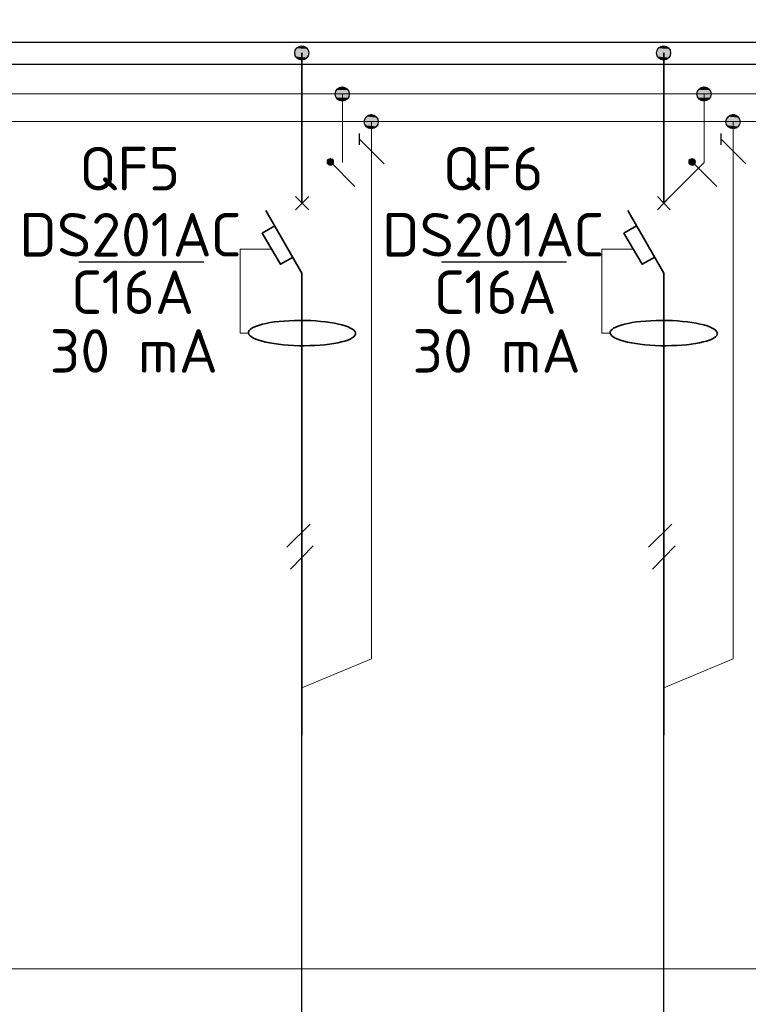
# Model space of a CAD drawing. Header units: millimetres. Extents: x 1114507 to 93926427, y 174473 to 817039.
# Tile 31 of 256: x 1346071 to 1350959, y 772267 to 778872. Entities that reach past the tile are written whole.
import ezdxf

# ---------------------------------------------------------------- set-up
doc = ezdxf.new("R2010")
doc.units = ezdxf.units.MM
doc.layers.add('PDF4_Geometry', color=7, linetype='Continuous')
doc.layers.add('PDF4_Text', color=7, linetype='Continuous')
doc.layers.add('PDF4_Solid Fills', color=7, linetype='Continuous', true_color=0xdd0000)
doc.styles.add('ISOCPEUR 1', font='isocpeur.TTF')
doc.styles.add('PDF ISOCPEUR', font='isocpeur.TTF')

msp = doc.modelspace()

# ---------------------------------------------------------------- linework, layer by layer
at = {"layer": 'PDF4_Geometry', "lineweight": 25}
for p, q in [((1347587.7, 778718.7, 0), (1336266.7, 778718.7, 0)), ((1361631.1, 778718.7, 0), (1347587.7, 778718.7, 0)), ((1336266.7, 778574.7, 0), (1347587.7, 778574.7, 0)), ((1347587.7, 778574.7, 0), (1361631.1, 778574.7, 0))]:
    msp.add_line(p, q, dxfattribs=at)
at = {"layer": 'PDF4_Geometry', "lineweight": 18, "elevation": 0}
msp.add_lwpolyline([(1372854.6, 783538.5), (1372854.6, 772505.5), (1335313.7, 772505.5), (1335313.7, 783538.5)], close=True, dxfattribs=at)
at = {"layer": 'PDF4_Geometry', "lineweight": 35, "elevation": 0}
for points in [[(1347964.7, 777642.9), (1347964.7, 778650.9)], [(1350391.5, 777642.9), (1350391.5, 778650.9)], [(1347922.3, 777596.3), (1348011.3, 777685.3)], [(1348011.3, 777596.3), (1347922.3, 777685.3)], [(1350349.2, 777596.3), (1350433.9, 777685.3)], [(1350433.9, 777596.3), (1350349.2, 777685.3)], [(1347964.7, 777172.8), (1347723.3, 777592.1)], [(1350391.5, 777172.8), (1350150.1, 777592.1)], [(1347782.5, 777490.4), (1347697.8, 777439.6), (1347820.7, 777232.1), (1347905.4, 777278.7)], [(1350209.4, 777490.4), (1350124.7, 777439.6), (1350247.5, 777232.1), (1350332.2, 777278.7)], [(1347964.7, 774072.5), (1347964.7, 777172.8)], [(1350391.5, 774072.5), (1350391.5, 777172.8)]]:
    msp.add_lwpolyline(points, dxfattribs=at)
at = {"layer": 'PDF4_Geometry', "lineweight": 9, "elevation": 0}
for points in [[(1361631.1, 778375.6), (1347587.7, 778375.6), (1336266.7, 778375.6)], [(1348235.7, 778375.6), (1348235.7, 777914)], [(1350662.6, 778375.6), (1350662.6, 777914), (1350391.5, 777642.9)], [(1361631.1, 778189.3), (1336266.7, 778189.3)], [(1348430.6, 778189.3), (1348430.6, 774585), (1347964.7, 774390.2)], [(1350857.4, 778189.3), (1350857.4, 774585), (1350391.5, 774390.2)]]:
    msp.add_lwpolyline(points, dxfattribs=at)
at = {"layer": 'PDF4_Geometry', "lineweight": 25, "elevation": 0}
for points in [[(1348350.1, 778032.6), (1348350.1, 778108.8)], [(1350776.9, 778032.6), (1350776.9, 778108.8)], [(1348515.3, 777905.5), (1348350.1, 778070.7)], [(1350942.1, 777905.5), (1350776.9, 778070.7)], [(1348320.4, 777753), (1348155.3, 777918.2)], [(1350747.3, 777753), (1350582.1, 777918.2)], [(1347305.7, 777244.8), (1346467.1, 777244.8)], [(1349739.1, 777244.8), (1348900.5, 777244.8)], [(1347863, 775334.7), (1348019.7, 775487.1), (1347863, 775334.7), (1348019.7, 775487.1)], [(1350289.9, 775334.7), (1350446.6, 775487.1), (1350289.9, 775334.7), (1350446.6, 775487.1)], [(1347888.4, 775186.4), (1348040.9, 775343.1)], [(1350315.3, 775186.4), (1350467.7, 775343.1)]]:
    msp.add_lwpolyline(points, dxfattribs=at)
for points in [[(1348155.3, 777939.4), (1348142.6, 777935.2), (1348134.1, 777926.7), (1348134.1, 777909.7), (1348142.6, 777901.3), (1348155.3, 777897), (1348168, 777901.3), (1348176.4, 777909.7), (1348176.4, 777926.7), (1348168, 777935.2)], [(1350582.1, 777939.4), (1350569.4, 777935.2), (1350560.9, 777926.7), (1350560.9, 777909.7), (1350569.4, 777901.3), (1350582.1, 777897), (1350594.8, 777901.3), (1350603.3, 777909.7), (1350603.3, 777926.7), (1350594.8, 777935.2)], [(1348040.9, 775343.1), (1347888.4, 775186.4)], [(1350467.7, 775343.1), (1350315.3, 775186.4)]]:
    msp.add_lwpolyline(points, close=True, dxfattribs=at)
at = {"layer": 'PDF4_Geometry', "lineweight": 20, "elevation": 0}
for points in [[(1347604.7, 776770.4), (1347549.6, 776770.4), (1347549.6, 777333.7), (1347761.4, 777333.7)], [(1350031.5, 776770.4), (1349976.5, 776770.4), (1349976.5, 777333.7), (1350188.2, 777333.7)]]:
    msp.add_lwpolyline(points, dxfattribs=at)
at = {"layer": 'PDF4_Geometry', "lineweight": 30, "elevation": 0}
for points in [[(1347964.7, 768333.7), (1347964.7, 774369)], [(1350391.5, 768333.7), (1350391.5, 774369)]]:
    msp.add_lwpolyline(points, dxfattribs=at)
at = {"layer": 'PDF4_Geometry', "lineweight": 30}
for centre in [(1347963.8, 778649.2, 0), (1350390.7, 778649.2, 0), (1348234.9, 778373.9, 0), (1350661.8, 778373.9, 0), (1348429.7, 778187.5, 0), (1350856.6, 778187.5, 0)]:
    msp.add_circle(centre, 47.4, dxfattribs=at)
at = {"layer": 'PDF4_Geometry', "lineweight": 35}
for centre, start_param, end_param in [((1347965.4, 776770, 0), 3.184456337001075, 9.46764164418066), ((1350392.2, 776770, 0), 3.184456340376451, 9.467641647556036)]:
    msp.add_ellipse(centre, major_axis=(-359.6, 3.2), ratio=0.236038, start_param=start_param, end_param=end_param, dxfattribs=at)
at = {"layer": 'PDF4_Solid Fills', "transparency": 33554559}
for points in [[(1347943.5, 778693.3, 0), (1347994.3, 778689, 0), (1347935, 778689, 0)], [(1347952, 778697.5, 0), (1347985.8, 778693.3, 0), (1347943.5, 778693.3, 0)], [(1347943.5, 778693.3, 0), (1347985.8, 778693.3, 0), (1347994.3, 778689, 0)], [(1347952, 778697.5, 0), (1347977.4, 778697.5, 0), (1347985.8, 778693.3, 0)], [(1350370.3, 778693.3, 0), (1350421.2, 778689, 0), (1350361.9, 778689, 0)], [(1350378.8, 778697.5, 0), (1350412.7, 778693.3, 0), (1350370.3, 778693.3, 0)], [(1350370.3, 778693.3, 0), (1350412.7, 778693.3, 0), (1350421.2, 778689, 0)], [(1350378.8, 778697.5, 0), (1350404.2, 778697.5, 0), (1350412.7, 778693.3, 0)], [(1347922.3, 778676.3, 0), (1348011.3, 778667.9, 0), (1347918.1, 778667.9, 0)], [(1347918.1, 778667.9, 0), (1348011.3, 778659.4, 0), (1347918.1, 778659.4, 0)], [(1347918.1, 778667.9, 0), (1348011.3, 778667.9, 0), (1348011.3, 778659.4, 0)], [(1347918.1, 778659.4, 0), (1348015.5, 778650.9, 0), (1347918.1, 778650.9, 0)], [(1347918.1, 778659.4, 0), (1348011.3, 778659.4, 0), (1348015.5, 778650.9, 0)], [(1347918.1, 778650.9, 0), (1348011.3, 778638.2, 0), (1347918.1, 778638.2, 0)], [(1347918.1, 778650.9, 0), (1348015.5, 778650.9, 0), (1348011.3, 778638.2, 0)], [(1347918.1, 778638.2, 0), (1348011.3, 778629.7, 0), (1347918.1, 778629.7, 0)], [(1347918.1, 778638.2, 0), (1348011.3, 778638.2, 0), (1348011.3, 778629.7, 0)], [(1347918.1, 778629.7, 0), (1348007, 778625.5, 0), (1347922.3, 778625.5, 0)], [(1347918.1, 778629.7, 0), (1348011.3, 778629.7, 0), (1348007, 778625.5, 0)], [(1347930.8, 778680.6, 0), (1348007, 778676.3, 0), (1347922.3, 778676.3, 0)], [(1347922.3, 778676.3, 0), (1348007, 778676.3, 0), (1348011.3, 778667.9, 0)], [(1347922.3, 778625.5, 0), (1348002.8, 778617, 0), (1347930.8, 778617, 0)], [(1347922.3, 778625.5, 0), (1348007, 778625.5, 0), (1348002.8, 778617, 0)], [(1347935, 778689, 0), (1348002.8, 778680.6, 0), (1347930.8, 778680.6, 0)], [(1347930.8, 778680.6, 0), (1348002.8, 778680.6, 0), (1348007, 778676.3, 0)], [(1347935, 778689, 0), (1347994.3, 778689, 0), (1348002.8, 778680.6, 0)], [(1350349.2, 778676.3, 0), (1350438.1, 778667.9, 0), (1350344.9, 778667.9, 0)], [(1350344.9, 778667.9, 0), (1350438.1, 778659.4, 0), (1350344.9, 778659.4, 0)], [(1350344.9, 778667.9, 0), (1350438.1, 778667.9, 0), (1350438.1, 778659.4, 0)], [(1350344.9, 778659.4, 0), (1350442.3, 778650.9, 0), (1350344.9, 778650.9, 0)], [(1350344.9, 778659.4, 0), (1350438.1, 778659.4, 0), (1350442.3, 778650.9, 0)], [(1350344.9, 778650.9, 0), (1350438.1, 778638.2, 0), (1350344.9, 778638.2, 0)], [(1350344.9, 778650.9, 0), (1350442.3, 778650.9, 0), (1350438.1, 778638.2, 0)], [(1350344.9, 778638.2, 0), (1350438.1, 778629.7, 0), (1350344.9, 778629.7, 0)], [(1350344.9, 778638.2, 0), (1350438.1, 778638.2, 0), (1350438.1, 778629.7, 0)], [(1350344.9, 778629.7, 0), (1350433.9, 778625.5, 0), (1350349.2, 778625.5, 0)], [(1350344.9, 778629.7, 0), (1350438.1, 778629.7, 0), (1350433.9, 778625.5, 0)], [(1350357.6, 778680.6, 0), (1350433.9, 778676.3, 0), (1350349.2, 778676.3, 0)], [(1350349.2, 778676.3, 0), (1350433.9, 778676.3, 0), (1350438.1, 778667.9, 0)], [(1350349.2, 778625.5, 0), (1350429.6, 778617, 0), (1350357.6, 778617, 0)], [(1350349.2, 778625.5, 0), (1350433.9, 778625.5, 0), (1350429.6, 778617, 0)], [(1350361.9, 778689, 0), (1350429.6, 778680.6, 0), (1350357.6, 778680.6, 0)], [(1350357.6, 778680.6, 0), (1350429.6, 778680.6, 0), (1350433.9, 778676.3, 0)], [(1350361.9, 778689, 0), (1350421.2, 778689, 0), (1350429.6, 778680.6, 0)], [(1347930.8, 778617, 0), (1347994.3, 778608.6, 0), (1347935, 778608.6, 0)], [(1347930.8, 778617, 0), (1348002.8, 778617, 0), (1347994.3, 778608.6, 0)], [(1347935, 778608.6, 0), (1347985.8, 778604.3, 0), (1347943.5, 778604.3, 0)], [(1347935, 778608.6, 0), (1347994.3, 778608.6, 0), (1347985.8, 778604.3, 0)], [(1347952, 778604.3, 0), (1347968.9, 778600.1, 0), (1347960.4, 778600.1, 0)], [(1347952, 778604.3, 0), (1347977.4, 778604.3, 0), (1347968.9, 778600.1, 0)], [(1350357.6, 778617, 0), (1350421.2, 778608.6, 0), (1350361.9, 778608.6, 0)], [(1350357.6, 778617, 0), (1350429.6, 778617, 0), (1350421.2, 778608.6, 0)], [(1350361.9, 778608.6, 0), (1350412.7, 778604.3, 0), (1350370.3, 778604.3, 0)], [(1350361.9, 778608.6, 0), (1350421.2, 778608.6, 0), (1350412.7, 778604.3, 0)], [(1350378.8, 778604.3, 0), (1350395.7, 778600.1, 0), (1350387.3, 778600.1, 0)], [(1350378.8, 778604.3, 0), (1350404.2, 778604.3, 0), (1350395.7, 778600.1, 0)], [(1348193.4, 778392.6, 0), (1348286.6, 778384.1, 0), (1348189.1, 778384.1, 0)], [(1348189.1, 778384.1, 0), (1348286.6, 778375.6, 0), (1348189.1, 778375.6, 0)], [(1348189.1, 778384.1, 0), (1348286.6, 778384.1, 0), (1348286.6, 778375.6, 0)], [(1348189.1, 778375.6, 0), (1348286.6, 778367.2, 0), (1348189.1, 778367.2, 0)], [(1348189.1, 778375.6, 0), (1348286.6, 778375.6, 0), (1348286.6, 778367.2, 0)], [(1348189.1, 778367.2, 0), (1348282.3, 778358.7, 0), (1348193.4, 778358.7, 0)], [(1348189.1, 778367.2, 0), (1348286.6, 778367.2, 0), (1348282.3, 778358.7, 0)], [(1348197.6, 778401, 0), (1348282.3, 778392.6, 0), (1348193.4, 778392.6, 0)], [(1348193.4, 778392.6, 0), (1348282.3, 778392.6, 0), (1348286.6, 778384.1, 0)], [(1348201.8, 778409.5, 0), (1348278.1, 778401, 0), (1348197.6, 778401, 0)], [(1348197.6, 778401, 0), (1348278.1, 778401, 0), (1348282.3, 778392.6, 0)], [(1348206.1, 778413.7, 0), (1348273.8, 778409.5, 0), (1348201.8, 778409.5, 0)], [(1348201.8, 778409.5, 0), (1348273.8, 778409.5, 0), (1348278.1, 778401, 0)], [(1348214.6, 778418, 0), (1348265.4, 778413.7, 0), (1348206.1, 778413.7, 0)], [(1348206.1, 778413.7, 0), (1348265.4, 778413.7, 0), (1348273.8, 778409.5, 0)], [(1348223, 778422.2, 0), (1348256.9, 778418, 0), (1348214.6, 778418, 0)], [(1348214.6, 778418, 0), (1348256.9, 778418, 0), (1348265.4, 778413.7, 0)], [(1348223, 778422.2, 0), (1348248.4, 778422.2, 0), (1348256.9, 778418, 0)], [(1350620.2, 778392.6, 0), (1350713.4, 778384.1, 0), (1350616, 778384.1, 0)], [(1350616, 778384.1, 0), (1350713.4, 778375.6, 0), (1350616, 778375.6, 0)], [(1350616, 778384.1, 0), (1350713.4, 778384.1, 0), (1350713.4, 778375.6, 0)], [(1350616, 778375.6, 0), (1350713.4, 778367.2, 0), (1350616, 778367.2, 0)], [(1350616, 778375.6, 0), (1350713.4, 778375.6, 0), (1350713.4, 778367.2, 0)], [(1350616, 778367.2, 0), (1350709.2, 778358.7, 0), (1350620.2, 778358.7, 0)], [(1350616, 778367.2, 0), (1350713.4, 778367.2, 0), (1350709.2, 778358.7, 0)], [(1350624.5, 778401, 0), (1350709.2, 778392.6, 0), (1350620.2, 778392.6, 0)], [(1350620.2, 778392.6, 0), (1350709.2, 778392.6, 0), (1350713.4, 778384.1, 0)], [(1350628.7, 778409.5, 0), (1350704.9, 778401, 0), (1350624.5, 778401, 0)], [(1350624.5, 778401, 0), (1350704.9, 778401, 0), (1350709.2, 778392.6, 0)], [(1350632.9, 778413.7, 0), (1350700.7, 778409.5, 0), (1350628.7, 778409.5, 0)], [(1350628.7, 778409.5, 0), (1350700.7, 778409.5, 0), (1350704.9, 778401, 0)], [(1350641.4, 778418, 0), (1350692.2, 778413.7, 0), (1350632.9, 778413.7, 0)], [(1350632.9, 778413.7, 0), (1350692.2, 778413.7, 0), (1350700.7, 778409.5, 0)], [(1350649.9, 778422.2, 0), (1350683.8, 778418, 0), (1350641.4, 778418, 0)], [(1350641.4, 778418, 0), (1350683.8, 778418, 0), (1350692.2, 778413.7, 0)], [(1350649.9, 778422.2, 0), (1350675.3, 778422.2, 0), (1350683.8, 778418, 0)], [(1348193.4, 778358.7, 0), (1348278.1, 778350.2, 0), (1348197.6, 778350.2, 0)], [(1348193.4, 778358.7, 0), (1348282.3, 778358.7, 0), (1348278.1, 778350.2, 0)], [(1348197.6, 778350.2, 0), (1348273.8, 778341.7, 0), (1348201.8, 778341.7, 0)], [(1348197.6, 778350.2, 0), (1348278.1, 778350.2, 0), (1348273.8, 778341.7, 0)], [(1348201.8, 778341.7, 0), (1348265.4, 778337.5, 0), (1348206.1, 778337.5, 0)], [(1348201.8, 778341.7, 0), (1348273.8, 778341.7, 0), (1348265.4, 778337.5, 0)], [(1348206.1, 778337.5, 0), (1348256.9, 778333.3, 0), (1348214.6, 778333.3, 0)], [(1348206.1, 778337.5, 0), (1348265.4, 778337.5, 0), (1348256.9, 778333.3, 0)], [(1348214.6, 778333.3, 0), (1348248.4, 778329, 0), (1348223, 778329, 0)], [(1348214.6, 778333.3, 0), (1348256.9, 778333.3, 0), (1348248.4, 778329, 0)], [(1350620.2, 778358.7, 0), (1350704.9, 778350.2, 0), (1350624.5, 778350.2, 0)], [(1350620.2, 778358.7, 0), (1350709.2, 778358.7, 0), (1350704.9, 778350.2, 0)], [(1350624.5, 778350.2, 0), (1350700.7, 778341.7, 0), (1350628.7, 778341.7, 0)], [(1350624.5, 778350.2, 0), (1350704.9, 778350.2, 0), (1350700.7, 778341.7, 0)], [(1350628.7, 778341.7, 0), (1350692.2, 778337.5, 0), (1350632.9, 778337.5, 0)], [(1350628.7, 778341.7, 0), (1350700.7, 778341.7, 0), (1350692.2, 778337.5, 0)], [(1350632.9, 778337.5, 0), (1350683.8, 778333.3, 0), (1350641.4, 778333.3, 0)], [(1350632.9, 778337.5, 0), (1350692.2, 778337.5, 0), (1350683.8, 778333.3, 0)], [(1350641.4, 778333.3, 0), (1350675.3, 778329, 0), (1350649.9, 778329, 0)], [(1350641.4, 778333.3, 0), (1350683.8, 778333.3, 0), (1350675.3, 778329, 0)], [(1348409.4, 778231.6, 0), (1348460.2, 778227.4, 0), (1348400.9, 778227.4, 0)], [(1348417.8, 778235.9, 0), (1348451.7, 778231.6, 0), (1348409.4, 778231.6, 0)], [(1348409.4, 778231.6, 0), (1348451.7, 778231.6, 0), (1348460.2, 778227.4, 0)], [(1348426.3, 778240.1, 0), (1348443.3, 778235.9, 0), (1348417.8, 778235.9, 0)], [(1348417.8, 778235.9, 0), (1348443.3, 778235.9, 0), (1348451.7, 778231.6, 0)], [(1348426.3, 778240.1, 0), (1348434.8, 778240.1, 0), (1348443.3, 778235.9, 0)], [(1350836.2, 778231.6, 0), (1350887, 778227.4, 0), (1350827.8, 778227.4, 0)], [(1350844.7, 778235.9, 0), (1350878.6, 778231.6, 0), (1350836.2, 778231.6, 0)], [(1350836.2, 778231.6, 0), (1350878.6, 778231.6, 0), (1350887, 778227.4, 0)], [(1350853.2, 778240.1, 0), (1350870.1, 778235.9, 0), (1350844.7, 778235.9, 0)], [(1350844.7, 778235.9, 0), (1350870.1, 778235.9, 0), (1350878.6, 778231.6, 0)], [(1350853.2, 778240.1, 0), (1350861.6, 778240.1, 0), (1350870.1, 778235.9, 0)], [(1348388.2, 778214.7, 0), (1348477.1, 778206.2, 0), (1348384, 778206.2, 0)], [(1348384, 778206.2, 0), (1348477.1, 778197.7, 0), (1348384, 778197.7, 0)], [(1348384, 778206.2, 0), (1348477.1, 778206.2, 0), (1348477.1, 778197.7, 0)], [(1348384, 778197.7, 0), (1348481.4, 778189.3, 0), (1348384, 778189.3, 0)], [(1348384, 778197.7, 0), (1348477.1, 778197.7, 0), (1348481.4, 778189.3, 0)], [(1348384, 778189.3, 0), (1348477.1, 778180.8, 0), (1348384, 778180.8, 0)], [(1348384, 778189.3, 0), (1348481.4, 778189.3, 0), (1348477.1, 778180.8, 0)], [(1348384, 778180.8, 0), (1348477.1, 778172.3, 0), (1348384, 778172.3, 0)], [(1348384, 778180.8, 0), (1348477.1, 778180.8, 0), (1348477.1, 778172.3, 0)], [(1348384, 778172.3, 0), (1348472.9, 778163.9, 0), (1348388.2, 778163.9, 0)], [(1348384, 778172.3, 0), (1348477.1, 778172.3, 0), (1348472.9, 778163.9, 0)], [(1348396.7, 778223.2, 0), (1348472.9, 778214.7, 0), (1348388.2, 778214.7, 0)], [(1348388.2, 778214.7, 0), (1348472.9, 778214.7, 0), (1348477.1, 778206.2, 0)], [(1348388.2, 778163.9, 0), (1348468.7, 778155.4, 0), (1348396.7, 778155.4, 0)], [(1348388.2, 778163.9, 0), (1348472.9, 778163.9, 0), (1348468.7, 778155.4, 0)], [(1348400.9, 778227.4, 0), (1348468.7, 778223.2, 0), (1348396.7, 778223.2, 0)], [(1348396.7, 778223.2, 0), (1348468.7, 778223.2, 0), (1348472.9, 778214.7, 0)], [(1348400.9, 778227.4, 0), (1348460.2, 778227.4, 0), (1348468.7, 778223.2, 0)], [(1350815, 778214.7, 0), (1350904, 778206.2, 0), (1350810.8, 778206.2, 0)], [(1350810.8, 778206.2, 0), (1350904, 778197.7, 0), (1350810.8, 778197.7, 0)], [(1350810.8, 778206.2, 0), (1350904, 778206.2, 0), (1350904, 778197.7, 0)], [(1350810.8, 778197.7, 0), (1350908.2, 778189.3, 0), (1350810.8, 778189.3, 0)], [(1350810.8, 778197.7, 0), (1350904, 778197.7, 0), (1350908.2, 778189.3, 0)], [(1350810.8, 778189.3, 0), (1350904, 778180.8, 0), (1350810.8, 778180.8, 0)], [(1350810.8, 778189.3, 0), (1350908.2, 778189.3, 0), (1350904, 778180.8, 0)], [(1350810.8, 778180.8, 0), (1350904, 778172.3, 0), (1350810.8, 778172.3, 0)], [(1350810.8, 778180.8, 0), (1350904, 778180.8, 0), (1350904, 778172.3, 0)], [(1350810.8, 778172.3, 0), (1350899.8, 778163.9, 0), (1350815, 778163.9, 0)], [(1350810.8, 778172.3, 0), (1350904, 778172.3, 0), (1350899.8, 778163.9, 0)], [(1350823.5, 778223.2, 0), (1350899.8, 778214.7, 0), (1350815, 778214.7, 0)], [(1350815, 778214.7, 0), (1350899.8, 778214.7, 0), (1350904, 778206.2, 0)], [(1350815, 778163.9, 0), (1350895.5, 778155.4, 0), (1350823.5, 778155.4, 0)], [(1350815, 778163.9, 0), (1350899.8, 778163.9, 0), (1350895.5, 778155.4, 0)], [(1350827.8, 778227.4, 0), (1350895.5, 778223.2, 0), (1350823.5, 778223.2, 0)], [(1350823.5, 778223.2, 0), (1350895.5, 778223.2, 0), (1350899.8, 778214.7, 0)], [(1350827.8, 778227.4, 0), (1350887, 778227.4, 0), (1350895.5, 778223.2, 0)], [(1348396.7, 778155.4, 0), (1348460.2, 778151.2, 0), (1348400.9, 778151.2, 0)], [(1348396.7, 778155.4, 0), (1348468.7, 778155.4, 0), (1348460.2, 778151.2, 0)], [(1348400.9, 778151.2, 0), (1348451.7, 778146.9, 0), (1348409.4, 778146.9, 0)], [(1348400.9, 778151.2, 0), (1348460.2, 778151.2, 0), (1348451.7, 778146.9, 0)], [(1348409.4, 778146.9, 0), (1348443.3, 778142.7, 0), (1348417.8, 778142.7, 0)], [(1348409.4, 778146.9, 0), (1348451.7, 778146.9, 0), (1348443.3, 778142.7, 0)], [(1350823.5, 778155.4, 0), (1350887, 778151.2, 0), (1350827.8, 778151.2, 0)], [(1350823.5, 778155.4, 0), (1350895.5, 778155.4, 0), (1350887, 778151.2, 0)], [(1350827.8, 778151.2, 0), (1350878.6, 778146.9, 0), (1350836.2, 778146.9, 0)], [(1350827.8, 778151.2, 0), (1350887, 778151.2, 0), (1350878.6, 778146.9, 0)], [(1350836.2, 778146.9, 0), (1350870.1, 778142.7, 0), (1350844.7, 778142.7, 0)], [(1350836.2, 778146.9, 0), (1350878.6, 778146.9, 0), (1350870.1, 778142.7, 0)], [(1348134.1, 777922.4, 0), (1348180.7, 777918.2, 0), (1348129.8, 777918.2, 0)], [(1348129.8, 777918.2, 0), (1348180.7, 777914, 0), (1348134.1, 777914, 0)], [(1348129.8, 777918.2, 0), (1348180.7, 777918.2, 0), (1348180.7, 777914, 0)], [(1348138.3, 777935.2, 0), (1348176.4, 777930.9, 0), (1348134.1, 777930.9, 0)], [(1348134.1, 777930.9, 0), (1348180.7, 777926.7, 0), (1348134.1, 777926.7, 0)], [(1348134.1, 777930.9, 0), (1348176.4, 777930.9, 0), (1348180.7, 777926.7, 0)], [(1348134.1, 777926.7, 0), (1348180.7, 777922.4, 0), (1348134.1, 777922.4, 0)], [(1348134.1, 777926.7, 0), (1348180.7, 777926.7, 0), (1348180.7, 777922.4, 0)], [(1348134.1, 777922.4, 0), (1348180.7, 777922.4, 0), (1348180.7, 777918.2, 0)], [(1348134.1, 777914, 0), (1348180.7, 777909.7, 0), (1348134.1, 777909.7, 0)], [(1348134.1, 777914, 0), (1348180.7, 777914, 0), (1348180.7, 777909.7, 0)], [(1348134.1, 777909.7, 0), (1348176.4, 777905.5, 0), (1348134.1, 777905.5, 0)], [(1348134.1, 777909.7, 0), (1348180.7, 777909.7, 0), (1348176.4, 777905.5, 0)], [(1348134.1, 777905.5, 0), (1348172.2, 777901.3, 0), (1348138.3, 777901.3, 0)], [(1348134.1, 777905.5, 0), (1348176.4, 777905.5, 0), (1348172.2, 777901.3, 0)], [(1348142.6, 777939.4, 0), (1348172.2, 777935.2, 0), (1348138.3, 777935.2, 0)], [(1348138.3, 777935.2, 0), (1348172.2, 777935.2, 0), (1348176.4, 777930.9, 0)], [(1348138.3, 777901.3, 0), (1348172.2, 777897, 0), (1348142.6, 777897, 0)], [(1348138.3, 777901.3, 0), (1348172.2, 777901.3, 0), (1348172.2, 777897, 0)], [(1348142.6, 777939.4, 0), (1348172.2, 777939.4, 0), (1348172.2, 777935.2, 0)], [(1348155.3, 777943.6, 0), (1348163.7, 777939.4, 0), (1348151, 777939.4, 0)], [(1348155.3, 777943.6, 0), (1348159.5, 777943.6, 0), (1348163.7, 777939.4, 0)], [(1350560.9, 777926.7, 0), (1350607.5, 777922.4, 0), (1350556.7, 777922.4, 0)], [(1350556.7, 777922.4, 0), (1350607.5, 777918.2, 0), (1350556.7, 777918.2, 0)], [(1350556.7, 777922.4, 0), (1350607.5, 777922.4, 0), (1350607.5, 777918.2, 0)], [(1350556.7, 777918.2, 0), (1350607.5, 777914, 0), (1350556.7, 777914, 0)], [(1350556.7, 777918.2, 0), (1350607.5, 777918.2, 0), (1350607.5, 777914, 0)], [(1350556.7, 777914, 0), (1350603.3, 777909.7, 0), (1350560.9, 777909.7, 0)], [(1350556.7, 777914, 0), (1350607.5, 777914, 0), (1350603.3, 777909.7, 0)], [(1350565.2, 777935.2, 0), (1350603.3, 777930.9, 0), (1350560.9, 777930.9, 0)], [(1350560.9, 777930.9, 0), (1350603.3, 777926.7, 0), (1350560.9, 777926.7, 0)], [(1350560.9, 777930.9, 0), (1350603.3, 777930.9, 0), (1350603.3, 777926.7, 0)], [(1350560.9, 777926.7, 0), (1350603.3, 777926.7, 0), (1350607.5, 777922.4, 0)], [(1350560.9, 777909.7, 0), (1350603.3, 777905.5, 0), (1350560.9, 777905.5, 0)], [(1350560.9, 777909.7, 0), (1350603.3, 777909.7, 0), (1350603.3, 777905.5, 0)], [(1350560.9, 777905.5, 0), (1350599, 777901.3, 0), (1350565.2, 777901.3, 0)], [(1350560.9, 777905.5, 0), (1350603.3, 777905.5, 0), (1350599, 777901.3, 0)], [(1350569.4, 777939.4, 0), (1350599, 777935.2, 0), (1350565.2, 777935.2, 0)], [(1350565.2, 777935.2, 0), (1350599, 777935.2, 0), (1350603.3, 777930.9, 0)], [(1350565.2, 777901.3, 0), (1350599, 777897, 0), (1350569.4, 777897, 0)], [(1350565.2, 777901.3, 0), (1350599, 777901.3, 0), (1350599, 777897, 0)], [(1350569.4, 777939.4, 0), (1350599, 777939.4, 0), (1350599, 777935.2, 0)], [(1350582.1, 777943.6, 0), (1350590.6, 777939.4, 0), (1350577.9, 777939.4, 0)], [(1350582.1, 777943.6, 0), (1350586.3, 777943.6, 0), (1350590.6, 777939.4, 0)], [(1348146.8, 777897, 0), (1348163.7, 777892.8, 0), (1348151, 777892.8, 0)], [(1348146.8, 777897, 0), (1348168, 777897, 0), (1348163.7, 777892.8, 0)], [(1350573.6, 777897, 0), (1350590.6, 777892.8, 0), (1350577.9, 777892.8, 0)], [(1350573.6, 777897, 0), (1350594.8, 777897, 0), (1350590.6, 777892.8, 0)]]:
    msp.add_solid(points, dxfattribs=at)

# ---------------------------------------------------------------- texts
at = {"linetype": 'ByBlock', "lineweight": 30, "ltscale": 10, "insert": (1197603, 784433.1, 0), "char_height": 250, "width": 18040, "attachment_point": 1, "style": 'ISOCPEUR 1'}
msp.add_mtext('     Рабочая документация по объекту: {\\C7;школы ^J}     Настоящий проект выполнен на основании чертежей марки АС, ВК и ОВ в соответствии с требованиями КМК и ПУЭ.\\P     Внешнее электроснабжение решается в отдельном проекте "Внутриплощадочных сетей"\\P     Проект энергоснабжения школы.\\P     Установленная мощность 33,6 кВт; Расчетная мощность 30,2 кВт  \\P     По надежности энергоснабжения школа относится к потребителям II категории.\\P\\pi1291.6675,t0,19518.5175;{\\LСиловое электрооборудование:\\P\\pi0,tz;}     В качестве вводно-распределительного и силового щита принят щит {\\C0;ПР11-3060-21УЗ (изготовить индв. по заказу) }. В качестве осветительного и силового щита принять щит ЩРВ-6 {\\C0;(изготовить индв. по заказу)} и щит комплектный ОЩВ.\\P\\pt0,19518.5175;     Электропотребителями здания  являются: освещение, штепсельные розетки, электропотребители технологического оборудования. Главный распределительный щит, силовые щиты и щиты освещения приняты сборными с модульными автоматическими выключателями с установкой на DIN-рейку по индивидуальному заказу. В распределительных щитах предусматривается устройство заземляющей шины. Фазораспределение злектронагрузок должно быть равномерным. Автоматические выключатели на розеточных группах имеют устройства  защитного отключения. \\P\\ptz;     Силовыми электроприемниками являются потребители сантехнического и технологического оборудования помещений. Магистральные и распределительные сети выполняются медным кабелем ВВГнг  в винипластовых  трубах в стенах срыто под штукатуркой. Ответвительные коробки установить скрыто на стене.\\P     1.  Розетки разместить на высоте 1800 мм от чистого пола в  помещениях   для  пребывания  детей  (А также см. уточнение по плану)  согласно пункта 12.34 КМК КМК КМК 2.04.17-19. ^J     2.  Выключатели во всех помещениях разместить на высоте 1800 мм.  Отступ от проёмов дверей - 200 мм, а также см. уточнение по плану.^J  Допускается установка выключателей под потолком с управлением при помощи шнура. ПУЭ п. 6.6.31.^J  Установка штепсельных розеток в ванных комнатах, душевых, мыльных помещениях бань, помещениях, содержащих нагреватели для саун (далее по тексту «саунах»), а также в стиральных помещениях прачечных не допускается ПУЭ п. 7.1.48.^JМинимальное расстояние от выключателей, штепсельных розеток и элементов электроустановок до газопроводов должно быть не менее 0,5 м ПУЭ п. 7.1.50.\\P{\\O      \\L\\oЭлектроосвещение}\\P     В соответствии КМК КМК 2.01.05-19. в проекте предусматривается общее рабочее, эвакуационное освещение на напряжение 220В.  Рабочее освещение предусматривается во всех помещениях комплекса, эвакуационное - в коридорах, в фойе, лестничных клетках, вестибюле. На выходах по пути эвакуации устанавливаются световые указатели "Выход" с аккумуляторными  батареями. Светильники аварийного освещения обозначаются значком "А" и выбираются из числа светильников рабочего освещения и питаются от щита ЩАО. Управление освещением выполняется включателями, устанавливаемыми по месту. Выбор светильников произведен в соответствии с назначением помещений, их конструктивными особенностями и характеристикой окружающей среды. В качестве источников света приняты светильники потолочные светодиодные LED панели и {\\C0;светодиодные линейные светильники} . Групповые сети освещения выполняются медным кабелем ВВГнг в винипластовой трубе.\\P\\pi1896.36,t0,28627.16;{\\LЗаземление}\\P\\pi0,tz;     Для защиты от поражения  электрическим током применяется система заземления TN-S  (используется 3я и 5я  жила  кабеля) и выполняется уравнивание потенциалов. Все металлические нетоковедущие части электрооборудования подлежат заземлению. В качестве заземляющих проводников используются нулевые провода сети и специальные заземляющие проводники, прокладываемые совместно с рабочими проводниками от электрощитов до электропотребителей. Сопротивление растеканию тока заземляющих устройств не должно превышать 4 Ом в любое время года. Внутренний контур заземления необходимо присоединить к наружному контуру заземления. Защита от заноса высокого потенциала и уравнивание потенциалов выполняется путем присоединения металлической арматуры фундаментов к горизонтальному  заземлителю. Все соединения выполнить сваркой.', dxfattribs=at)
at = {"layer": 'PDF4_Text', "char_height": 292.09, "attachment_point": 7, "style": 'PDF ISOCPEUR'}
for s, insert in [('QF5', (1346470.3, 777727.2, 0)), ('QF6', (1348908.9, 777727.2, 0)), ('DS201АС', (1346068.9, 777282.9, 0)), ('DS201АС', (1348502.3, 777282.9, 0)), ('С16А', (1346424.7, 776897.5, 0)), ('С16А', (1348858, 776897.5, 0)), ('30 mA', (1346272.3, 776503.6, 0)), ('30 mA', (1348705.6, 776503.6, 0))]:
    msp.add_mtext(s, dxfattribs=dict(at, insert=insert))

doc.saveas('drawing.dxf')
